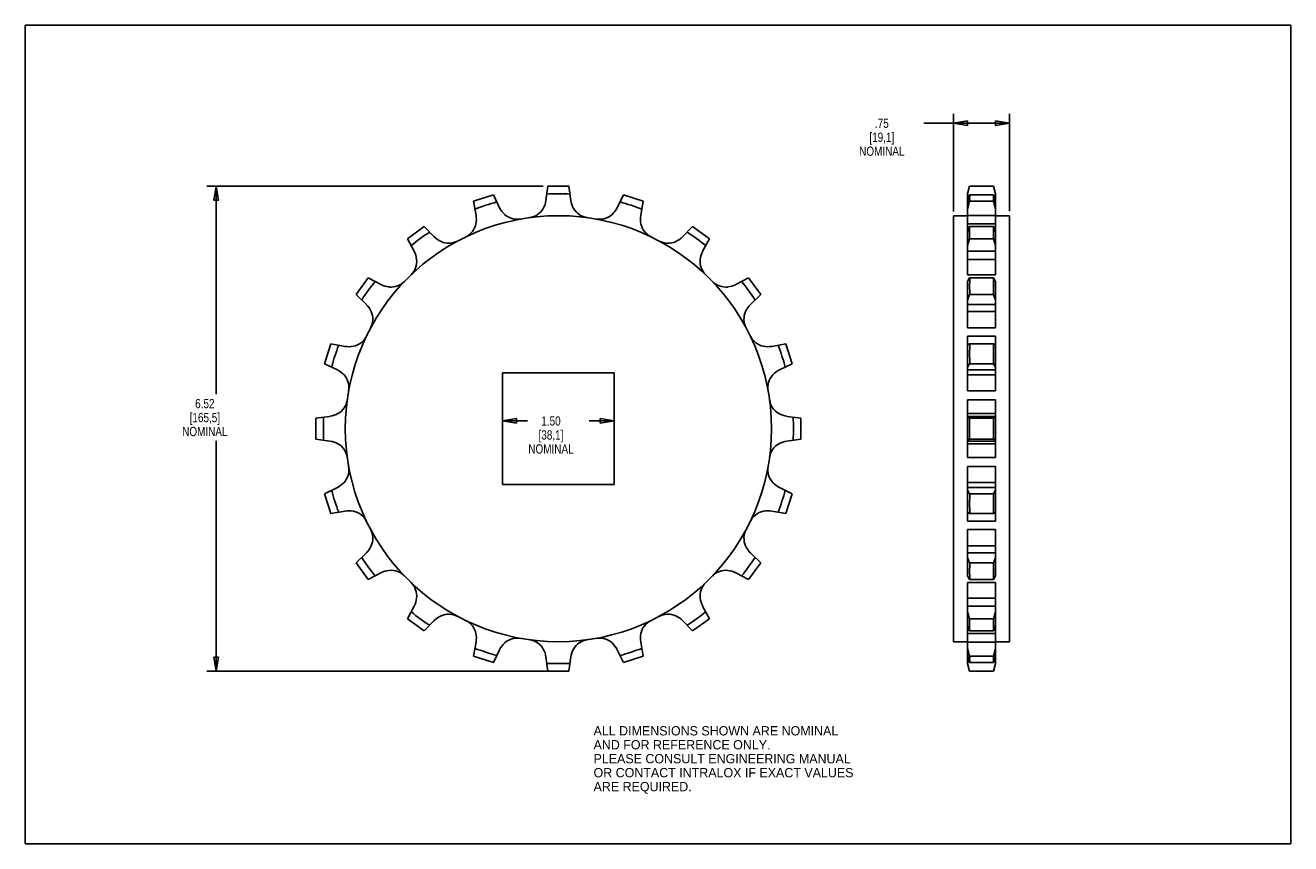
# Model space of a CAD drawing. Header units: inches. Extents: x 0 to 17, y 0 to 11.
import ezdxf

# ---------------------------------------------------------------- set-up
doc = ezdxf.new("R2010")
doc.units = ezdxf.units.IN
doc.header["$LTSCALE"] = 0.935
doc.header["$MEASUREMENT"] = 0
doc.layers.get('0').update_dxf_attribs({"linetype": 'CONTINUOUS'})
doc.layers.add('ALL_FEATURES', color=7, linetype='CONTINUOUS')
doc.styles.get("Standard").update_dxf_attribs({"font": 'txt', "width": 0.8})
doc.styles.add('TEXTSTYLE_2', font='bluprnt.ttf')
doc.dimstyles.new('DIMSTYLE_1', dxfattribs={"dimtxt": 0.125, "dimasz": 0.1875, "dimexe": 0.18, "dimexo": 0.0625, "dimgap": 0.09, "dimtad": 0, "dimtih": 1, "dimtoh": 1, "dimzin": 4, "dimdsep": 46, "dimtxsty": 'STANDARD', "dimblk": 'CLOSED', "dimblk1": 'CLOSED', "dimblk2": 'CLOSED', "dimcen": 0.09, "dimadec": 0, "dimazin": 0, "dimtp": 0.01, "dimtm": 0.01, "dimtfac": 1, "dimtofl": 0, "dimtmove": 0, "dimatfit": 3, "dimldrblk": 'CLOSED', "dimfxl": 1, "dimtolj": 1, "dimtzin": 4, "dimarcsym": 0})

# ---------------------------------------------------------------- blocks, each defined once
blk = doc.blocks.new('_CLOSED')
at = {"color": 0, "linetype": 'BYBLOCK'}
for p, q in [((0, 0), (-1, 0.167)), ((-1, 0.167), (-1, -0.167)), ((-1, -0.167), (0, 0)), ((-1, 0), (0, 0))]:
    blk.add_line(p, q, dxfattribs=at)
blk = doc.blocks.new('*D0')
at = {"color": 3, "linetype": 'CONTINUOUS'}
for p, q in [((6.412, 6.265), (6.412, 5.557)), ((7.912, 6.265), (7.912, 5.557)), ((6.412, 5.682), (6.749, 5.682)), ((7.912, 5.682), (7.574, 5.682))]:
    blk.add_line(p, q, dxfattribs=at)
at = {"color": 3, "linetype": 'CONTINUOUS', "xscale": 0.1875, "yscale": 0.1875, "zscale": 0.1875, "rotation": 180}
blk.add_blockref('_CLOSED', (6.412, 5.682), dxfattribs=at)
at = {"color": 3, "linetype": 'CONTINUOUS', "xscale": 0.1875, "yscale": 0.1875, "zscale": 0.1875}
blk.add_blockref('_CLOSED', (7.912, 5.682), dxfattribs=at)
at = {"color": 3, "linetype": 'CONTINUOUS', "insert": (7.062, 5.744), "char_height": 0.125, "width": 0.7, "attachment_point": 2, "line_spacing_factor": 0.9}
blk.add_mtext('1.50\\P[38,1]\\PNOMINAL', dxfattribs=at)
blk = doc.blocks.new('*D1')
at = {"color": 3, "linetype": 'CONTINUOUS'}
for p, q in [((6.959, 8.836), (2.437, 8.836)), ((2.562, 8.836), (2.562, 6.041)), ((2.562, 2.32), (2.562, 5.416)), ((7.239, 2.32), (2.437, 2.32))]:
    blk.add_line(p, q, dxfattribs=at)
at = {"color": 3, "linetype": 'CONTINUOUS', "xscale": 0.1875, "yscale": 0.1875, "zscale": 0.1875}
for p, rotation in [((2.562, 8.836), 90), ((2.562, 2.32), 270)]:
    blk.add_blockref('_CLOSED', p, dxfattribs=dict(at, rotation=rotation))
at = {"color": 3, "linetype": 'CONTINUOUS', "insert": (2.412, 5.978), "char_height": 0.125, "width": 0.7, "attachment_point": 2, "line_spacing_factor": 0.9}
blk.add_mtext('6.52\\P[165,5]\\PNOMINAL', dxfattribs=at)
blk = doc.blocks.new('*D2')
at = {"color": 3, "linetype": 'CONTINUOUS'}
for p, q in [((12.472, 8.499), (12.472, 9.809)), ((13.222, 8.504), (13.222, 9.809)), ((12.847, 9.684), (12.07, 9.684)), ((12.472, 9.684), (12.847, 9.684)), ((13.222, 9.684), (12.847, 9.684))]:
    blk.add_line(p, q, dxfattribs=at)
at = {"color": 3, "linetype": 'CONTINUOUS', "xscale": 0.1875, "yscale": 0.1875, "zscale": 0.1875, "rotation": 180}
blk.add_blockref('_CLOSED', (12.472, 9.684), dxfattribs=at)
at = {"color": 3, "linetype": 'CONTINUOUS', "xscale": 0.1875, "yscale": 0.1875, "zscale": 0.1875}
blk.add_blockref('_CLOSED', (13.222, 9.684), dxfattribs=at)
at = {"color": 3, "linetype": 'CONTINUOUS', "insert": (11.507, 9.746), "char_height": 0.125, "width": 0.7, "attachment_point": 2, "line_spacing_factor": 0.9}
blk.add_mtext('.75\\P[19,1]\\PNOMINAL', dxfattribs=at)

msp = doc.modelspace()

# ---------------------------------------------------------------- linework, layer by layer
at = {"color": 7, "linetype": 'CONTINUOUS'}
for p, q in [((0, 0), (0, 11)), ((0, 11), (17, 11)), ((17, 0), (17, 11)), ((12.472, 2.715), (12.472, 8.441)), ((12.66, 8.221), (12.66, 8.445)), ((13.035, 8.445), (12.66, 8.445)), ((13.035, 8.331), (12.66, 8.331)), ((13.035, 8.221), (13.035, 8.445)), ((13.222, 2.715), (13.222, 8.441)), ((12.66, 7.646), (12.66, 7.963)), ((13.035, 7.963), (12.66, 7.963)), ((13.035, 7.854), (12.66, 7.854)), ((13.035, 7.646), (13.035, 7.963)), ((13.035, 7.646), (12.66, 7.646)), ((12.66, 7.558), (12.66, 7.557)), ((12.66, 7.558), (12.66, 7.558)), ((13.035, 7.558), (13.034, 7.558)), ((13.035, 7.558), (13.035, 7.557)), ((12.66, 6.933), (12.66, 7.247)), ((13.035, 7.247), (12.66, 7.247)), ((13.035, 7.154), (12.66, 7.154)), ((13.035, 6.933), (13.035, 7.247)), ((13.035, 6.933), (12.66, 6.933)), ((12.66, 6.822), (12.66, 6.7)), ((13.035, 6.822), (12.66, 6.822)), ((13.035, 6.822), (13.035, 6.7)), ((12.66, 6.087), (12.66, 6.368)), ((13.035, 6.368), (12.66, 6.368)), ((13.035, 6.3), (12.66, 6.3)), ((13.035, 6.087), (13.035, 6.368)), ((13.035, 6.087), (12.66, 6.087)), ((12.66, 5.744), (12.66, 5.964)), ((13.035, 5.964), (12.66, 5.964)), ((13.035, 5.744), (13.035, 5.964)), ((13.035, 5.781), (12.66, 5.781)), ((13.035, 5.744), (12.66, 5.744)), ((12.66, 5.192), (12.66, 5.412)), ((13.035, 5.412), (12.66, 5.412)), ((13.035, 5.375), (12.66, 5.375)), ((13.035, 5.192), (13.035, 5.412)), ((13.035, 5.192), (12.66, 5.192)), ((13.035, 5.069), (12.66, 5.069)), ((12.66, 4.788), (12.66, 5.069)), ((13.035, 4.788), (13.035, 5.069)), ((13.035, 4.856), (12.66, 4.856)), ((13.035, 4.788), (12.66, 4.788)), ((12.66, 4.334), (12.66, 4.456)), ((13.035, 4.334), (13.035, 4.456)), ((13.035, 4.334), (12.66, 4.334)), ((13.035, 4.223), (12.66, 4.223)), ((12.66, 3.909), (12.66, 4.223)), ((13.035, 3.909), (13.035, 4.223)), ((13.035, 4.002), (12.66, 4.002)), ((13.035, 3.909), (12.66, 3.909)), ((12.66, 3.598), (12.66, 3.599)), ((12.66, 3.598), (12.66, 3.598)), ((13.035, 3.598), (13.034, 3.598)), ((13.035, 3.598), (13.035, 3.599)), ((13.035, 3.51), (12.66, 3.51)), ((12.66, 3.193), (12.66, 3.51)), ((13.035, 3.193), (13.035, 3.51)), ((13.035, 3.302), (12.66, 3.302)), ((13.035, 3.193), (12.66, 3.193)), ((12.66, 2.711), (12.66, 2.935)), ((13.035, 2.711), (13.035, 2.935)), ((13.035, 2.825), (12.66, 2.825)), ((13.035, 2.711), (12.66, 2.711)), ((12.66, 2.51), (12.66, 2.53)), ((12.666, 2.51), (12.66, 2.51)), ((13.035, 2.51), (13.029, 2.51)), ((13.035, 2.51), (13.035, 2.53)), ((0, 0), (17, 0))]:
    msp.add_line(p, q, dxfattribs=at)
msp.add_circle((7.162, 5.578), 2.863, dxfattribs=at)
for centre, radius, start, end in [((6.642, 8.679), 0.3, 205.914, 227.7123), ((7.682, 8.679), 0.3, 312.2877, 334.086), ((5.809, 8.382), 0.25, 295.7552, 348.2877), ((5.76, 8.392), 0.3, 348.2877, 10.086), ((6.608, 8.642), 0.25, 227.7123, 280.2448), ((7.716, 8.642), 0.25, 259.7552, 312.2877), ((8.564, 8.392), 0.3, 169.914, 191.7123), ((8.515, 8.382), 0.25, 191.7123, 244.2448), ((5.709, 8.366), 0.3, 223.914, 245.7123), ((5.688, 8.321), 0.25, 245.7123, 298.2448), ((8.635, 8.321), 0.25, 241.7552, 294.2877), ((8.615, 8.366), 0.3, 294.2877, 316.086), ((5.009, 7.827), 0.25, 313.7552, 6.2877), ((4.959, 7.821), 0.3, 6.2877, 28.086), ((9.315, 7.827), 0.25, 173.7123, 226.2448), ((9.365, 7.821), 0.3, 151.914, 173.7123), ((4.918, 7.781), 0.3, 241.914, 263.7123), ((4.913, 7.731), 0.25, 263.7123, 316.2448), ((9.411, 7.731), 0.25, 223.7552, 276.2877), ((9.405, 7.781), 0.3, 276.2877, 298.086), ((4.373, 7.031), 0.3, 24.2877, 46.086), ((4.419, 7.051), 0.25, 331.7552, 24.2877), ((9.905, 7.051), 0.25, 155.7123, 208.2448), ((9.95, 7.031), 0.3, 133.914, 155.7123), ((4.358, 6.931), 0.25, 281.7123, 334.2448), ((9.966, 6.931), 0.25, 205.7552, 258.2877), ((4.347, 6.98), 0.3, 259.914, 281.7123), ((9.976, 6.98), 0.3, 258.2877, 280.086), ((4.061, 6.098), 0.3, 42.2877, 64.086), ((4.098, 6.132), 0.25, 349.7552, 42.2877), ((10.226, 6.132), 0.25, 137.7123, 190.2448), ((10.263, 6.098), 0.3, 115.914, 137.7123), ((4.077, 5.998), 0.25, 299.7123, 352.2448), ((10.247, 5.998), 0.25, 187.7552, 240.2877), ((4.052, 6.042), 0.3, 277.914, 299.7123), ((10.272, 6.042), 0.3, 240.2877, 262.086), ((4.052, 5.114), 0.3, 60.2877, 82.086), ((4.077, 5.158), 0.25, 7.7552, 60.2877), ((10.247, 5.158), 0.25, 119.7123, 172.2448), ((10.272, 5.114), 0.3, 97.914, 119.7123), ((4.098, 5.024), 0.25, 317.7123, 10.2448), ((10.226, 5.024), 0.25, 169.7552, 222.2877), ((4.061, 5.058), 0.3, 295.914, 317.7123), ((10.263, 5.058), 0.3, 222.2877, 244.086), ((4.347, 4.176), 0.3, 78.2877, 100.086), ((4.358, 4.225), 0.25, 25.7552, 78.2877), ((9.966, 4.225), 0.25, 101.7123, 154.2448), ((9.976, 4.176), 0.3, 79.914, 101.7123), ((4.419, 4.105), 0.25, 335.7123, 28.2448), ((9.905, 4.105), 0.25, 151.7552, 204.2877), ((4.373, 4.125), 0.3, 313.914, 335.7123), ((9.95, 4.125), 0.3, 204.2877, 226.086), ((4.918, 3.375), 0.3, 96.2877, 118.086), ((4.913, 3.425), 0.25, 43.7552, 96.2877), ((9.411, 3.425), 0.25, 83.7123, 136.2448), ((9.405, 3.375), 0.3, 61.914, 83.7123), ((5.009, 3.329), 0.25, 353.7123, 46.2448), ((9.315, 3.329), 0.25, 133.7552, 186.2877), ((4.959, 3.335), 0.3, 331.914, 353.7123), ((9.365, 3.335), 0.3, 186.2877, 208.086), ((5.709, 2.79), 0.3, 114.2877, 136.086), ((5.688, 2.835), 0.25, 61.7552, 114.2877), ((8.635, 2.835), 0.25, 65.7123, 118.2448), ((8.615, 2.79), 0.3, 43.914, 65.7123), ((5.809, 2.774), 0.25, 11.7123, 64.2448), ((8.515, 2.774), 0.25, 115.7552, 168.2877), ((5.76, 2.764), 0.3, 349.914, 11.7123), ((6.608, 2.514), 0.25, 79.7552, 132.2877), ((6.742, 2.493), 0.25, 29.7123, 82.2448), ((7.582, 2.493), 0.25, 97.7552, 150.2877), ((7.716, 2.514), 0.25, 47.7123, 100.2448), ((8.564, 2.764), 0.3, 168.2877, 190.086), ((6.642, 2.477), 0.3, 132.2877, 154.086), ((6.698, 2.468), 0.3, 7.914, 29.7123), ((7.625, 2.468), 0.3, 150.2877, 172.086), ((7.682, 2.477), 0.3, 25.914, 47.7123)]:
    msp.add_arc(centre, radius, start, end, dxfattribs=at)
at = {"layer": 'ALL_FEATURES', "color": 7, "linetype": 'CONTINUOUS'}
for p, q in [((6.288, 8.72), (6.022, 8.634)), ((6.372, 8.548), (6.288, 8.72)), ((7.022, 8.836), (6.995, 8.646)), ((7.022, 8.836), (7.302, 8.836)), ((7.328, 8.646), (7.302, 8.836)), ((8.036, 8.72), (7.952, 8.548)), ((8.302, 8.634), (8.036, 8.72)), ((12.687, 8.837), (12.66, 8.736)), ((12.66, 8.733), (12.687, 8.836)), ((12.66, 8.445), (12.66, 8.736)), ((12.687, 8.72), (12.66, 8.626)), ((12.687, 8.836), (13.008, 8.836)), ((13.007, 8.72), (12.687, 8.72)), ((13.035, 8.733), (13.007, 8.836)), ((13.007, 8.72), (13.035, 8.626)), ((13.035, 8.736), (13.008, 8.837)), ((13.035, 8.445), (13.035, 8.736)), ((6.022, 8.634), (6.055, 8.445)), ((8.268, 8.445), (8.302, 8.634)), ((12.666, 8.646), (12.66, 8.646)), ((12.66, 8.531), (12.687, 8.634)), ((13.007, 8.634), (12.687, 8.634)), ((13.035, 8.531), (13.007, 8.634)), ((13.035, 8.646), (13.029, 8.646)), ((12.66, 8.441), (12.472, 8.441)), ((13.222, 8.441), (13.035, 8.441)), ((5.36, 8.296), (5.133, 8.132)), ((5.493, 8.158), (5.36, 8.296)), ((8.964, 8.296), (8.831, 8.158)), ((9.19, 8.132), (8.964, 8.296)), ((12.687, 8.296), (12.66, 8.221)), ((12.66, 7.963), (12.66, 8.221)), ((13.007, 8.296), (12.687, 8.296)), ((13.007, 8.296), (13.035, 8.221)), ((13.035, 7.963), (13.035, 8.221)), ((5.133, 8.132), (5.224, 7.963)), ((9.1, 7.963), (9.19, 8.132)), ((12.66, 8.039), (12.687, 8.132)), ((13.007, 8.132), (12.687, 8.132)), ((13.035, 8.039), (13.007, 8.132)), ((4.608, 7.606), (4.443, 7.38)), ((4.777, 7.516), (4.608, 7.606)), ((9.716, 7.606), (9.546, 7.516)), ((9.88, 7.38), (9.716, 7.606)), ((12.687, 7.606), (12.66, 7.557)), ((12.66, 7.247), (12.66, 7.557)), ((13.007, 7.606), (12.687, 7.606)), ((13.007, 7.606), (13.035, 7.557)), ((13.035, 7.247), (13.035, 7.557)), ((4.443, 7.38), (4.582, 7.247)), ((9.742, 7.247), (9.88, 7.38)), ((12.66, 7.307), (12.687, 7.38)), ((13.007, 7.38), (12.687, 7.38)), ((13.035, 7.307), (13.007, 7.38)), ((4.106, 6.718), (4.02, 6.452)), ((4.295, 6.684), (4.106, 6.718)), ((10.217, 6.718), (10.029, 6.684)), ((10.304, 6.452), (10.217, 6.718)), ((12.687, 6.718), (12.66, 6.7)), ((12.66, 6.368), (12.66, 6.7)), ((13.007, 6.718), (12.687, 6.718)), ((13.007, 6.718), (13.035, 6.7)), ((13.035, 6.368), (13.035, 6.7)), ((4.02, 6.452), (4.192, 6.368)), ((6.412, 6.328), (6.412, 4.828)), ((7.912, 6.328), (6.412, 6.328)), ((7.912, 4.828), (7.912, 6.328)), ((10.131, 6.368), (10.304, 6.452)), ((12.66, 6.406), (12.687, 6.452)), ((13.007, 6.452), (12.687, 6.452)), ((13.035, 6.406), (13.007, 6.452)), ((4.093, 5.744), (3.903, 5.718)), ((3.903, 5.718), (3.903, 5.438)), ((10.42, 5.718), (10.23, 5.744)), ((10.42, 5.438), (10.42, 5.718)), ((12.66, 5.412), (12.66, 5.744)), ((12.687, 5.718), (12.66, 5.732)), ((13.007, 5.718), (12.687, 5.718)), ((13.007, 5.718), (13.035, 5.732)), ((13.035, 5.412), (13.035, 5.744)), ((3.903, 5.438), (4.093, 5.412)), ((10.23, 5.412), (10.42, 5.438)), ((12.66, 5.424), (12.687, 5.438)), ((13.007, 5.438), (12.687, 5.438)), ((13.035, 5.424), (13.007, 5.438)), ((4.192, 4.788), (4.02, 4.704)), ((6.412, 4.828), (7.912, 4.828)), ((10.304, 4.704), (10.131, 4.788)), ((12.66, 4.456), (12.66, 4.788)), ((13.035, 4.456), (13.035, 4.788)), ((4.02, 4.704), (4.106, 4.438)), ((10.217, 4.438), (10.304, 4.704)), ((12.687, 4.704), (12.66, 4.75)), ((13.007, 4.704), (12.687, 4.704)), ((13.007, 4.704), (13.035, 4.75)), ((4.106, 4.438), (4.295, 4.471)), ((10.029, 4.471), (10.217, 4.438)), ((12.66, 4.456), (12.687, 4.438)), ((13.007, 4.438), (12.687, 4.438)), ((13.035, 4.456), (13.007, 4.438)), ((4.582, 3.909), (4.443, 3.776)), ((4.443, 3.776), (4.608, 3.549)), ((9.716, 3.549), (9.88, 3.776)), ((9.88, 3.776), (9.742, 3.909)), ((12.66, 3.599), (12.66, 3.909)), ((12.687, 3.776), (12.66, 3.849)), ((13.007, 3.776), (12.687, 3.776)), ((13.007, 3.776), (13.035, 3.849)), ((13.035, 3.599), (13.035, 3.909)), ((4.608, 3.549), (4.777, 3.64)), ((9.546, 3.64), (9.716, 3.549)), ((12.66, 3.599), (12.687, 3.549)), ((13.035, 3.599), (13.007, 3.549)), ((13.007, 3.549), (12.687, 3.549)), ((5.224, 3.193), (5.133, 3.024)), ((9.19, 3.024), (9.1, 3.193)), ((12.66, 2.935), (12.66, 3.193)), ((12.687, 3.024), (12.66, 3.117)), ((13.007, 3.024), (13.035, 3.117)), ((13.035, 2.935), (13.035, 3.193)), ((5.133, 3.024), (5.36, 2.86)), ((5.36, 2.86), (5.493, 2.998)), ((8.831, 2.998), (8.964, 2.86)), ((8.964, 2.86), (9.19, 3.024)), ((12.66, 2.935), (12.687, 2.86)), ((13.007, 3.024), (12.687, 3.024)), ((13.035, 2.935), (13.007, 2.86)), ((13.007, 2.86), (12.687, 2.86)), ((6.055, 2.711), (6.022, 2.522)), ((6.288, 2.436), (6.372, 2.608)), ((7.952, 2.608), (8.036, 2.436)), ((8.302, 2.522), (8.268, 2.711)), ((12.66, 2.715), (12.472, 2.715)), ((12.66, 2.53), (12.66, 2.711)), ((12.687, 2.522), (12.66, 2.625)), ((13.007, 2.522), (13.035, 2.625)), ((13.222, 2.715), (13.035, 2.715)), ((13.035, 2.53), (13.035, 2.711)), ((6.022, 2.522), (6.288, 2.436)), ((6.995, 2.51), (7.022, 2.32)), ((7.302, 2.32), (7.328, 2.51)), ((8.036, 2.436), (8.302, 2.522)), ((12.66, 2.53), (12.687, 2.436)), ((12.66, 2.42), (12.66, 2.51)), ((12.687, 2.32), (12.66, 2.423)), ((12.687, 2.319), (12.66, 2.42)), ((13.007, 2.522), (12.687, 2.522)), ((13.007, 2.436), (12.687, 2.436)), ((13.035, 2.53), (13.007, 2.436)), ((13.007, 2.32), (13.035, 2.423)), ((13.035, 2.42), (13.008, 2.319)), ((13.035, 2.42), (13.035, 2.51)), ((7.302, 2.32), (7.022, 2.32)), ((13.008, 2.32), (12.687, 2.32))]:
    msp.add_line(p, q, dxfattribs=at)
for centre, radius, start, end in [((7.162, 5.578), 3.158, 87.1975, 92.8025), ((13.849, 8.677), 1.162, 177.8667, 182.1333), ((11.846, 8.677), 1.162, 357.8667, 2.1333), ((7.162, 5.578), 3.158, 105.1975, 110.8025), ((6.742, 8.663), 0.25, 277.7552, 330.2877), ((6.698, 8.688), 0.3, 330.2877, 352.086), ((7.625, 8.688), 0.3, 187.914, 209.7123), ((7.582, 8.663), 0.25, 209.7123, 262.2448), ((7.162, 5.578), 3.158, 69.1975, 74.8025), ((7.162, 5.578), 3.158, 123.1975, 128.8025), ((7.162, 5.578), 3.158, 51.1975, 56.8025), ((16.89, 8.214), 4.204, 178.8784, 181.1216), ((8.804, 8.214), 4.204, 358.8784, 1.1216), ((7.162, 5.578), 3.158, 141.1975, 146.8025), ((7.162, 5.578), 3.158, 33.1975, 38.8025), ((20.65, 7.493), 7.963, 179.1851, 180.8149), ((5.045, 7.493), 7.963, 359.1851, 0.8149), ((7.162, 5.578), 3.158, 159.1975, 164.8025), ((7.162, 5.578), 3.158, 15.1975, 20.8025), ((23.692, 6.585), 11.005, 179.3068, 180.6932), ((2.003, 6.585), 11.005, 359.3068, 0.6932), ((7.162, 5.578), 3.158, 177.1975, 182.8025), ((7.162, 5.578), 3.158, 357.1975, 2.8025), ((24.853, 5.578), 12.167, 179.3407, 180.6593), ((0.841, 5.578), 12.167, 359.3407, 0.6593), ((7.162, 5.578), 3.158, 195.1975, 200.8025), ((7.162, 5.578), 3.158, 339.1975, 344.8025), ((23.692, 4.571), 11.005, 179.3068, 180.6932), ((2.003, 4.571), 11.005, 359.3068, 0.6932), ((7.162, 5.578), 3.158, 213.1975, 218.8025), ((7.162, 5.578), 3.158, 321.1975, 326.8025), ((20.65, 3.663), 7.963, 179.1851, 180.8149), ((5.045, 3.663), 7.963, 359.1851, 0.8149), ((7.162, 5.578), 3.158, 231.1975, 236.8025), ((7.162, 5.578), 3.158, 303.1975, 308.8025), ((16.89, 2.942), 4.204, 178.8784, 181.1216), ((8.804, 2.942), 4.204, 358.8784, 1.1216), ((7.162, 5.578), 3.158, 249.1975, 254.8025), ((7.162, 5.578), 3.158, 285.1975, 290.8025), ((7.162, 5.578), 3.158, 267.1975, 272.8025), ((13.849, 2.479), 1.162, 177.8667, 182.1333), ((11.846, 2.479), 1.162, 357.8667, 2.1333)]:
    msp.add_arc(centre, radius, start, end, dxfattribs=at)

# ---------------------------------------------------------------- texts
at = {"color": 3, "linetype": 'CONTINUOUS', "insert": (7.634, 1.58), "char_height": 0.125, "width": 3.60569, "attachment_point": 1, "line_spacing_factor": 0.9, "style": 'TEXTSTYLE_2'}
msp.add_mtext('ALL DIMENSIONS SHOWN ARE NOMINAL\\PAND FOR REFERENCE ONLY.\\PPLEASE CONSULT ENGINEERING MANUAL\\POR CONTACT INTRALOX IF EXACT VALUES\\PARE REQUIRED.\\P ', dxfattribs=at)

# ---------------------------------------------------------------- dimensions: what is measured, and where the dimension line sits
at = {"color": 3, "linetype": 'CONTINUOUS'}
for base, p1, p2, angle, picture, middle in [((12.472, 9.684), (13.222, 8.504), (12.472, 8.499), 180, '*D2', (11.432, 9.496)), ((2.562, 2.32), (6.959, 8.836), (7.239, 2.32), 270, '*D1', (2.362, 5.728))]:
    dim = msp.add_linear_dim(base=base, p1=p1, p2=p2, angle=angle, text='<>\\PNOMINAL', dimstyle='DIMSTYLE_1', dxfattribs=at)
    dim.commit()
    dim.dimension.update_dxf_attribs({"geometry": picture, "text_midpoint": middle, "dimtype": 160})
dim = msp.add_linear_dim(base=(7.912, 5.682), p1=(6.412, 6.265), p2=(7.912, 6.265), text='<>\\PNOMINAL', dimstyle='DIMSTYLE_1', dxfattribs=at)
dim.commit()
dim.dimension.update_dxf_attribs({"geometry": '*D0', "text_midpoint": (6.937, 5.494), "dimtype": 160})

doc.saveas('drawing.dxf')
